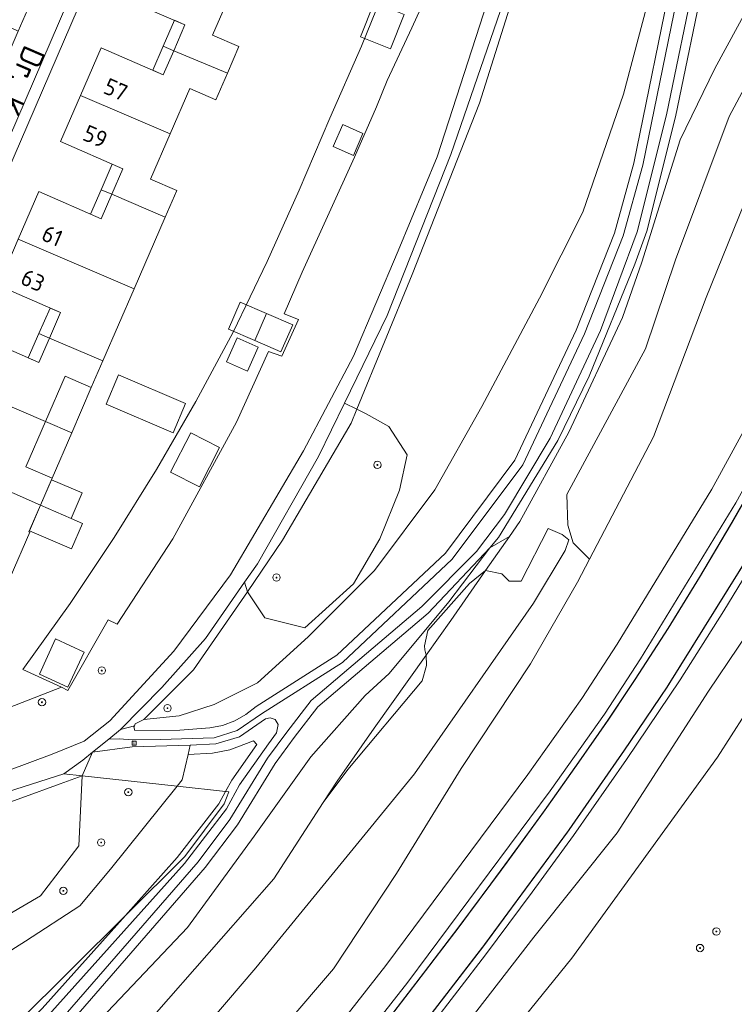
# Model space of a CAD drawing. Header units: metres. Extents: x 168032 to 180145, y 382923 to 399665.
# Tile 90 of 256: x 177718 to 177796, y 387189 to 387296. Entities that reach past the tile are written whole.
import ezdxf
from ezdxf.enums import TextEntityAlignment as Align

# ---------------------------------------------------------------- set-up
doc = ezdxf.new("R2010")
doc.units = ezdxf.units.M
doc.linetypes.add('VW-3-3_STREEP', pattern=[6, 3, -3])
doc.layers.get('0').update_dxf_attribs({"color": 8, "lineweight": 18})
for name, color, linetype, lineweight in [('B-WE-GR-BEPLANTING_CULTUUR_BOSPLANTSOEN-GV', 8, 'Continuous', 18), ('B-WE-GR-BEPLANTING_CULTUUR_HEESTERS-GV', 8, 'Continuous', 18), ('B-WE-GR-BOOM-S', 8, 'Continuous', 18), ('B-WE-OG-BEBOUWING-GV', 8, 'Continuous', 18), ('B-WE-OG-BEBOUWING-T18', 8, 'Continuous', 18), ('B-WE-OG-BEBOUWING_BASSIN-GV', 8, 'Continuous', 18), ('B-WE-OG-BEBOUWING_LUIFEL-GV', 8, 'Continuous', 18), ('B-WE-OG-BEBOUWING_SCHUUR-GV', 8, 'Continuous', 18), ('B-WE-OG-TERREIN_CULTUURSCHEIDING-GV', 8, 'Continuous', 18), ('B-WE-OG-TERREIN_ERF-GV', 8, 'Continuous', 18), ('B-WE-OG-TOPOGRAFIE-T18', 8, 'Continuous', 18), ('B-WE-OG-WEG-GV', 8, 'Continuous', 18), ('B-WE-RI-GWA_KOLK-S', 8, 'Continuous', 18), ('B-WE-VH-VERHARDING_ASFALT-GV', 8, 'Continuous', 18), ('B-WE-VH-VERHARDING_BETONSTRAATSTEEN-GV', 8, 'Continuous', 18), ('B-WE-VH-VERHARDING_FUNDERING_ZAND-GV', 8, 'Continuous', 18), ('B-WE-VH-VERHARDING_TEGEL-GV', 8, 'Continuous', 18), ('B-WE-VW-MARKERING_LANGS_STREEP_33-G', 8, 'VW-3-3_STREEP', 13), ('B-WE-VW-MARKERING_LANGS_STREEP_DOORGETROKKEN_3X015-G', 8, 'Continuous', 13), ('B-WE-VW-MARKERING_PICTOGRAM-G', 8, 'Continuous', 18)]:
    doc.layers.add(name, color=color, linetype=linetype, lineweight=lineweight)
doc.styles.add('NLCS-ISO', font='NLCS-ISO.ttf')
doc.styles.add('NLCS-ISO-M200-T18', font='NLCS-ISO.ttf', dxfattribs={"height": 0.36})

# ---------------------------------------------------------------- blocks, each defined once
blk = doc.blocks.new('SRI-KOLK-SO')
at = {"color": 0, "linetype": 'ByBlock', "lineweight": 18}
blk.add_lwpolyline([(-1.125, -1.125), (1.125, -1.125), (1.125, 1.125), (-1.125, 1.125)], close=True, dxfattribs=at)
at = {"color": 0, "linetype": 'ByBlock', "lineweight": 18, "style": 'NLCS-ISO'}
blk.add_text('k', height=1.5, dxfattribs=at).set_placement((0, 0), align=Align.MIDDLE_CENTER)
blk = doc.blocks.new('SGR-BOOM_01-SO')
at = {"linetype": 'ByBlock', "lineweight": 18}
h = blk.add_hatch(color=0, dxfattribs=at)
h.dxf.hatch_style = 1
edge = h.paths.add_edge_path()
edge.add_arc((0, 0), 0.25, 0, 360)
at = {"color": 0, "linetype": 'ByBlock', "lineweight": 18}
for radius in [2, 0.25]:
    blk.add_circle((0, 0), radius, dxfattribs=at)

msp = doc.modelspace()

# ---------------------------------------------------------------- linework, layer by layer
at = {"layer": 'B-WE-GR-BEPLANTING_CULTUUR_BOSPLANTSOEN-GV', "flags": 128}
for points in [[(177692.073, 387207.074), (177693.063, 387206.443), (177693.541, 387206.493), (177699.038, 387207.957), (177707.058, 387211.028), (177721.911, 387216.562), (177725.365, 387217.997), (177728.166, 387220.202), (177735.093, 387227.732), (177741.244, 387235.998), (177749.17, 387249.473), (177754.59, 387259.711), (177759.45, 387271.137), (177763.675, 387281.336), (177768.698, 387296.847), (177772.634, 387309.091), (177775.32, 387320.329)], [(177764.811, 387303.877), (177760.921, 387295.303), (177758.248, 387289.621), (177757.067, 387286.742), (177754.689, 387281.293), (177749.036, 387268.828), (177747.087, 387264.293), (177748.623, 387263.684), (177746.825, 387259.715), (177745.365, 387260.239), (177741.909, 387252.553), (177735, 387239.904), (177728.972, 387230.677), (177727.965, 387231.13), (177723.608, 387223.485), (177722.932, 387223.827), (177722.93, 387223.824), (177701.834, 387215.649), (177700.189, 387215.749), (177695.763, 387216.316), (177695.431, 387213.808)], [(177764.036, 387176.866), (177778.263, 387194.451), (177794.091, 387216.233), (177805.949, 387234.757), (177809.843, 387241.963), (177819.038, 387258.98), (177830.767, 387288.896), (177830.435, 387277.735), (177830.222, 387275.537), (177830.766, 387248.808), (177832.355, 387225.189), (177833.213, 387212.438), (177837.986, 387165.227)], [(177799.52, 387232.956), (177793.115, 387223.41), (177783.197, 387208.033), (177774.163, 387196.749), (177762.657, 387181.884)]]:
    msp.add_lwpolyline(points, dxfattribs=at)
for points in [[(177792.849, 387266.076), (177798.166, 387279.194), (177800.582, 387286.214), (177802.803, 387292.67), (177801.19, 387292.993), (177798.137, 387290.891), (177795.35, 387285.711), (177789.51, 387270.173), (177786.268, 387260.514), (177777.719, 387244.718), (177777.838, 387241.393), (177778.432, 387239.492), (177780.203, 387237.721), (177787.134, 387250.968)], [(177754.346, 387252.474), (177754.958, 387253.968), (177753.608, 387254.611), (177750.803, 387248.851), (177744.166, 387237.222), (177742.783, 387235.237), (177743.099, 387234.184), (177746.891, 387239.787)], [(177761.219, 387214.43), (177774.114, 387232.928), (177777.565, 387238.638), (177777.949, 387239.801), (177777.236, 387240.395), (177775.707, 387241.029), (177772.787, 387235.318), (177771.459, 387235.318), (177770.663, 387236.115), (177768.91, 387236.467), (177765.147, 387231.068), (177762.476, 387227.319), (177762.523, 387226.19), (177762.048, 387224.527), (177753.977, 387214.905), (177751.316, 387211.343), (177745.937, 387203.052), (177728.806, 387183.547), (177721.168, 387174.256), (177722.056, 387172.48), (177723.957, 387171.719), (177728.094, 387174.785), (177744.004, 387193.408)]]:
    msp.add_lwpolyline(points, close=True, dxfattribs=at)
at = {"layer": 'B-WE-GR-BEPLANTING_CULTUUR_HEESTERS-GV', "flags": 128}
for points in [[(177714.468, 387308.428), (177712.07, 387308.9), (177709.6, 387307.16), (177707.161, 387307.445), (177706.314, 387300.905), (177704.685, 387287.93), (177711.497, 387284.923), (177716.185, 387295.877), (177716.486, 387295.769), (177718.227, 387294.97), (177719.726, 387298.455)], [(177760.25, 387305.22), (177755.47, 387293.32), (177752.03, 387285.53), (177748.71, 387277.71), (177745.22, 387269.97), (177741.55, 387262.32), (177737.48, 387254.81), (177733.23, 387247.44), (177728.64, 387240.07), (177723.84, 387232.92), (177718.72, 387225.76), (177722.932, 387223.827), (177723.608, 387223.485), (177727.965, 387231.13), (177728.972, 387230.677), (177735, 387239.904), (177741.909, 387252.553), (177745.365, 387260.239), (177746.825, 387259.715), (177748.623, 387263.684), (177747.087, 387264.293), (177749.036, 387268.828), (177754.689, 387281.293), (177757.067, 387286.742), (177758.248, 387289.621), (177760.921, 387295.303), (177764.811, 387303.877)], [(177705.526, 387187.893), (177708.702, 387189.799), (177719.022, 387196.311), (177724.897, 387200.123), (177728.232, 387204.094), (177735.461, 387213.096), (177725.174, 387214.214), (177724.779, 387206.64), (177720.64, 387201.226), (177715.706, 387198.359), (177711.885, 387198.2), (177710.921, 387198.352), (177708.861, 387198.678), (177706.632, 387198.2), (177706.047, 387197.197), (177705.518, 387196.289), (177704.245, 387192.786), (177704.245, 387190.875), (177701.38, 387187.213)]]:
    msp.add_lwpolyline(points, dxfattribs=at)
for points in [[(177754.958, 387253.968), (177754.346, 387252.474), (177746.891, 387239.787), (177743.099, 387234.184), (177744.976, 387231.341), (177749.313, 387230.283), (177754.602, 387235.046), (177757.458, 387239.915), (177759.573, 387245.207), (177760.42, 387249.017), (177758.41, 387252.086), (177755.977, 387253.462)], [(177740.054, 387249.833), (177737.874, 387245.557), (177734.755, 387247.147), (177736.936, 387251.423)], [(177736.643, 387216.548), (177736.874, 387217.564), (177730.586, 387217.361), (177726.268, 387216.778), (177725.174, 387214.214), (177735.461, 387213.096), (177736.012, 387213.783)]]:
    msp.add_lwpolyline(points, close=True, dxfattribs=at)
at = {"layer": 'B-WE-OG-BEBOUWING-GV', "flags": 128}
for points in [[(177741.44, 387299.43), (177731.709, 387303.555), (177729.541, 387298.583), (177736.312, 387295.631), (177735.088, 387292.824), (177740.91, 387290.41), (177742.16, 387293.3), (177739.31, 387294.53)], [(177740.91, 387290.41), (177735.088, 387292.824), (177733.956, 387290.227), (177727.235, 387293.157), (177724.969, 387287.961), (177734.69, 387283.83), (177736.82, 387288.75), (177739.66, 387287.52)], [(177734.69, 387283.83), (177724.969, 387287.961), (177722.8, 387282.985), (177729.566, 387280.035), (177728.36, 387277.27), (177734.15, 387274.79), (177735.41, 387277.68), (177732.56, 387278.92)], [(177734.15, 387274.79), (177728.36, 387277.27), (177727.206, 387274.623), (177720.469, 387277.561), (177718.213, 387272.386), (177730.792, 387267.022)], [(177730.792, 387267.022), (177718.213, 387272.386), (177716.037, 387267.394), (177722.818, 387264.438), (177721.612, 387261.672), (177727.4, 387259.21)], [(177727.4, 387259.21), (177721.612, 387261.672), (177720.459, 387259.027), (177713.758, 387261.948), (177711.506, 387256.782), (177721.18, 387252.64), (177723.3, 387257.54), (177726.15, 387256.31)], [(177721.18, 387252.64), (177711.506, 387256.782), (177709.328, 387251.786), (177716.082, 387248.865), (177714.886, 387246.09), (177720.65, 387243.58), (177721.91, 387246.51), (177719.06, 387247.74)], [(177740.054, 387249.833), (177736.936, 387251.423), (177734.755, 387247.147), (177737.874, 387245.557)], [(177720.65, 387243.58), (177714.886, 387246.09), (177713.747, 387243.448), (177706.992, 387246.361), (177704.774, 387241.217), (177714.451, 387236.989), (177717.36, 387235.73), (177719.482, 387240.63), (177719.39, 387240.67)]]:
    msp.add_lwpolyline(points, close=True, dxfattribs=at)
at = {"layer": 'B-WE-OG-BEBOUWING_BASSIN-GV', "flags": 128}
msp.add_lwpolyline([(177729.093, 387257.685), (177727.747, 387254.52), (177735.015, 387251.424), (177736.364, 387254.592)], close=True, dxfattribs=at)
at = {"layer": 'B-WE-OG-BEBOUWING_LUIFEL-GV', "flags": 128}
for points in [[(177760.087, 387296.752), (177756.839, 387298.057), (177755.348, 387294.345), (177758.596, 387293.04)], [(177733.942, 387293.323), (177735.088, 387292.824), (177736.312, 387295.631), (177735.166, 387296.131)], [(177735.088, 387292.824), (177733.942, 387293.323), (177732.81, 387290.727), (177733.956, 387290.227)], [(177727.214, 387277.77), (177728.36, 387277.27), (177729.566, 387280.035), (177728.42, 387280.535)], [(177728.36, 387277.27), (177727.214, 387277.77), (177726.06, 387275.123), (177727.206, 387274.623)], [(177720.466, 387262.171), (177721.612, 387261.672), (177722.818, 387264.438), (177721.672, 387264.938)], [(177745.15, 387264.344), (177742.305, 387265.576), (177741.033, 387262.64), (177743.877, 387261.408)], [(177721.612, 387261.672), (177720.466, 387262.171), (177719.313, 387259.526), (177720.459, 387259.027)], [(177726.15, 387256.31), (177723.3, 387257.54), (177721.18, 387252.64), (177724.034, 387251.418)], [(177724.034, 387251.418), (177721.18, 387252.64), (177719.06, 387247.74), (177721.91, 387246.51)], [(177725.166, 387244.889), (177721.83, 387246.324), (177720.65, 387243.58), (177723.967, 387242.136)], [(177725.203, 387241.597), (177723.967, 387242.136), (177720.65, 387243.58), (177719.441, 387240.788), (177723.992, 387238.818)], [(177725.371, 387227.645), (177722.281, 387229.063), (177720.529, 387225.246), (177723.619, 387223.828)]]:
    msp.add_lwpolyline(points, close=True, dxfattribs=at)
at = {"layer": 'B-WE-OG-BEBOUWING_SCHUUR-GV', "flags": 128}
for points in [[(177755.62, 387283.856), (177753.422, 387284.819), (177752.379, 387282.438), (177754.577, 387281.475)], [(177747.994, 387263.111), (177745.15, 387264.344), (177743.877, 387261.408), (177746.722, 387260.175)], [(177744.244, 387260.689), (177741.957, 387261.699), (177740.815, 387259.116), (177743.102, 387258.105)]]:
    msp.add_lwpolyline(points, close=True, dxfattribs=at)
at = {"layer": 'B-WE-OG-TERREIN_CULTUURSCHEIDING-GV', "flags": 128}
for points in [[(177797.304, 387326.683), (177795.67, 387324.389), (177795.676, 387320.814), (177794.453, 387316.69), (177793.229, 387312.116), (177793.1, 387306.51), (177792.628, 387304.744), (177791.749, 387301.457), (177788.53, 387285.874), (177785.374, 387273.183), (177781.38, 387262.508), (177775.915, 387250.832), (177770.975, 387242.573), (177767.946, 387238.533), (177762.011, 387232.599), (177749.998, 387222.396), (177747.354, 387218.974), (177745.265, 387216.132), (177741.184, 387209.48), (177737.725, 387204.908), (177722.113, 387186.941)], [(177722.845, 387186.259), (177738.502, 387204.278), (177742.011, 387208.916), (177746.096, 387215.573), (177748.153, 387218.372), (177750.725, 387221.702), (177762.689, 387231.863), (177769.376, 387238.958), (177770.334, 387240.051), (177776.741, 387250.572), (177780.143, 387257.562), (177785.122, 387269.706), (177786.426, 387273.271), (177789.505, 387285.652), (177792.723, 387301.227), (177794.028, 387305.122), (177793.639, 387305.42), (177794.385, 387313.792), (177796.235, 387320.804)], [(177797.948, 387309.968), (177794.028, 387305.122), (177792.723, 387301.227), (177789.505, 387285.652), (177786.426, 387273.271), (177785.122, 387269.706), (177780.143, 387257.562), (177776.741, 387250.572), (177770.334, 387240.051), (177769.376, 387238.958), (177771.498, 387240.18), (177772.62, 387241.79), (177777.937, 387251.477), (177783.782, 387263.905), (177785.87, 387269.912), (177790.008, 387283.158), (177793.79, 387290.913), (177800.036, 387302.437)], [(177773.448, 387303.675), (177768.24, 387287.153), (177760.938, 387268.571), (177754.958, 387253.968), (177755.977, 387253.462), (177758.41, 387252.086), (177760.42, 387249.017), (177759.573, 387245.207), (177757.458, 387239.915), (177754.602, 387235.046), (177749.313, 387230.283), (177744.976, 387231.341), (177743.099, 387234.184), (177737.241, 387225.71), (177733.658, 387222.128), (177731.831, 387220.348), (177735.689, 387220.739), (177739.482, 387221.957), (177744.194, 387224.299), (177749.69, 387229.295), (177756.873, 387236.501), (177763.418, 387245.218), (177768.511, 387254.262), (177774.763, 387266.018), (177779.456, 387275.332), (177783.869, 387288.128), (177787.544, 387301.918)], [(177800.036, 387302.437), (177793.79, 387290.913), (177790.008, 387283.158), (177785.87, 387269.912), (177783.782, 387263.905), (177777.937, 387251.477), (177772.62, 387241.79), (177771.498, 387240.18), (177768.91, 387236.467), (177770.663, 387236.115), (177771.459, 387235.318), (177772.787, 387235.318), (177775.707, 387241.029), (177777.236, 387240.395), (177777.949, 387239.801), (177777.565, 387238.638), (177774.114, 387232.928), (177761.219, 387214.43), (177744.004, 387193.408), (177728.094, 387174.785)], [(177789.295, 387301.704), (177784.986, 387280.655), (177782.884, 387273.072), (177778.738, 387262.54), (177772.107, 387248.454), (177764.557, 387238.371), (177752.772, 387227.321), (177744.039, 387221.747), (177742.926, 387220.862), (177741.705, 387220.173), (177740.392, 387219.692), (177738.991, 387219.428), (177735.746, 387219.185), (177730.861, 387219.126), (177730.768, 387219.53), (177730.825, 387219.653), (177729.318, 387219.256), (177728.038, 387218.216), (177729.164, 387218.242), (177730.616, 387218.124), (177733.66, 387218.163), (177737.079, 387218.283), (177739.489, 387218.355), (177741.954, 387219.147), (177744.622, 387220.933), (177753.388, 387226.528), (177765.305, 387237.701), (177772.968, 387247.936), (177779.657, 387262.143), (177783.834, 387272.754), (177785.959, 387280.421), (177790.268, 387301.469)], [(177787.544, 387301.918), (177783.869, 387288.128), (177779.456, 387275.332), (177774.763, 387266.018), (177768.511, 387254.262), (177763.418, 387245.218), (177756.873, 387236.501), (177749.69, 387229.295), (177744.194, 387224.299), (177739.482, 387221.957), (177735.689, 387220.739), (177731.831, 387220.348), (177730.915, 387219.846), (177730.825, 387219.653), (177730.768, 387219.53), (177730.861, 387219.126), (177735.746, 387219.185), (177738.991, 387219.428), (177740.392, 387219.692), (177741.705, 387220.173), (177742.926, 387220.862), (177744.039, 387221.747), (177752.772, 387227.321), (177764.557, 387238.371), (177772.107, 387248.454), (177778.738, 387262.54), (177782.884, 387273.072), (177784.986, 387280.655), (177789.295, 387301.704)], [(177742.096, 387181.22), (177752.409, 387193.318), (177759.245, 387203.643), (177766.281, 387215.023), (177773.804, 387226.366), (177778.886, 387235.204), (177780.203, 387237.721), (177778.432, 387239.492), (177777.838, 387241.393), (177777.719, 387244.718), (177786.268, 387260.514), (177789.51, 387270.173), (177795.35, 387285.711), (177798.137, 387290.891)], [(177751.316, 387211.343), (177752.822, 387213.664), (177756.823, 387219.38), (177762.476, 387227.319), (177762.334, 387227.894), (177762.286, 387228.328), (177762.642, 387229.99), (177767.167, 387235.083), (177768.91, 387236.467), (177771.498, 387240.18), (177769.376, 387238.958), (177764.941, 387233.081), (177758.456, 387225.328), (177755.868, 387222.931), (177749.953, 387216.285), (177743.818, 387207.686), (177736.595, 387197.799), (177723.232, 387183.741)], [(177723.232, 387183.741), (177736.595, 387197.799), (177743.818, 387207.686), (177749.953, 387216.285), (177755.868, 387222.931), (177758.456, 387225.328), (177764.941, 387233.081), (177769.376, 387238.958), (177762.689, 387231.863), (177750.725, 387221.702), (177748.153, 387218.372), (177746.096, 387215.573), (177742.011, 387208.916), (177738.502, 387204.278), (177722.845, 387186.259)], [(177721.557, 387188.301), (177736.243, 387204.726), (177740.813, 387210.639), (177742.233, 387213.235), (177745.38, 387217.711), (177746.232, 387218.868), (177746.417, 387219.795), (177746.108, 387220.32), (177745.553, 387220.505), (177745.039, 387220.403), (177742.242, 387218.459), (177739.663, 387217.693), (177736.874, 387217.564), (177736.643, 387216.548), (177739.301, 387216.698), (177741.193, 387217.055), (177743.758, 387218.017), (177744.092, 387217.618), (177741.383, 387213.764), (177740.705, 387212.526), (177741.085, 387212.485), (177740.563, 387211.194), (177736.297, 387205.495), (177729.861, 387199.089), (177720.827, 387188.985)], [(177728.806, 387183.547), (177745.937, 387203.052), (177751.316, 387211.343)]]:
    msp.add_lwpolyline(points, dxfattribs=at)
for points in [[(177777.901, 387320.626), (177777.084, 387321.775), (177775.96, 387315.575), (177771.631, 387300.357), (177765.134, 387281.567), (177758.236, 387264.113), (177753.608, 387254.611), (177754.958, 387253.968), (177760.938, 387268.571), (177768.24, 387287.153), (177773.448, 387303.675)], [(177768.91, 387236.467), (177767.167, 387235.083), (177762.642, 387229.99), (177762.286, 387228.328), (177762.334, 387227.894), (177762.476, 387227.319), (177765.147, 387231.068)], [(177743.099, 387234.184), (177742.783, 387235.237), (177738.521, 387229.117), (177733.816, 387223.812), (177729.318, 387219.256), (177730.825, 387219.653), (177730.915, 387219.846), (177731.831, 387220.348), (177733.658, 387222.128), (177737.241, 387225.71)], [(177762.476, 387227.319), (177756.823, 387219.38), (177752.822, 387213.664), (177751.316, 387211.343), (177753.977, 387214.905), (177762.048, 387224.527), (177762.523, 387226.19)], [(177736.643, 387216.548), (177736.012, 387213.783), (177735.461, 387213.096), (177740.705, 387212.526), (177741.383, 387213.764), (177744.092, 387217.618), (177743.758, 387218.017), (177741.193, 387217.055), (177739.301, 387216.698)], [(177726.268, 387216.778), (177725.223, 387215.928), (177723.187, 387214.43), (177725.174, 387214.214)], [(177725.174, 387214.214), (177723.187, 387214.43), (177705.473, 387208.815), (177695.22, 387205.332), (177694.913, 387205.265), (177695.911, 387204.631), (177697.135, 387201.192), (177697.719, 387196.795), (177697.854, 387192.795), (177696.789, 387186.627), (177697.8, 387186.611), (177698.856, 387192.725), (177698.831, 387193.454), (177698.716, 387196.877), (177698.111, 387201.427), (177697.168, 387204.079), (177706.455, 387208.033), (177712.357, 387209.601), (177718.618, 387211.841), (177722.781, 387213.346)], [(177725.174, 387214.214), (177722.781, 387213.346), (177718.618, 387211.841), (177712.357, 387209.601), (177706.455, 387208.033), (177697.168, 387204.079), (177698.111, 387201.427), (177698.716, 387196.877), (177698.831, 387193.454), (177698.856, 387192.725), (177697.8, 387186.611), (177700.265, 387186.576), (177701.38, 387187.213), (177704.245, 387190.875), (177704.245, 387192.786), (177705.518, 387196.289), (177706.047, 387197.197), (177706.632, 387198.2), (177708.861, 387198.678), (177710.921, 387198.352), (177711.885, 387198.2), (177715.706, 387198.359), (177720.64, 387201.226), (177724.779, 387206.64)], [(177729.861, 387199.089), (177731.007, 387200.37), (177735.474, 387205.366), (177739.974, 387211.188), (177740.705, 387212.526), (177735.461, 387213.096), (177728.232, 387204.094), (177724.897, 387200.123), (177719.022, 387196.311), (177708.702, 387189.799), (177705.526, 387187.893), (177703.303, 387184.875), (177702.191, 387181.539), (177703.621, 387178.203), (177705.782, 387173.895), (177708.334, 387177.934), (177718.122, 387187.403)], [(177740.705, 387212.526), (177739.974, 387211.188), (177735.474, 387205.366), (177731.007, 387200.37), (177729.861, 387199.089), (177736.297, 387205.495), (177740.563, 387211.194), (177741.085, 387212.485)], [(177729.861, 387199.089), (177718.122, 387187.403), (177708.334, 387177.934), (177705.782, 387173.895), (177705.872, 387173.716), (177710.726, 387178.696), (177720.827, 387188.985)]]:
    msp.add_lwpolyline(points, close=True, dxfattribs=at)
at = {"layer": 'B-WE-OG-TERREIN_ERF-GV', "flags": 128}
for points in [[(177730.97, 387312.02), (177700.587, 387241.624), (177698.455, 387236.685), (177697.971, 387233.025), (177695.763, 387216.316), (177700.189, 387215.749), (177701.834, 387215.649), (177722.93, 387223.824), (177722.932, 387223.827), (177718.72, 387225.76), (177723.84, 387232.92), (177728.64, 387240.07), (177733.23, 387247.44), (177737.48, 387254.81), (177741.55, 387262.32), (177745.22, 387269.97), (177748.71, 387277.71), (177752.03, 387285.53), (177755.47, 387293.32), (177760.25, 387305.22)], [(177741.44, 387299.43), (177739.31, 387294.53), (177742.16, 387293.3), (177740.91, 387290.41), (177739.66, 387287.52), (177736.82, 387288.75), (177734.69, 387283.83), (177732.56, 387278.92), (177735.41, 387277.68), (177734.15, 387274.79), (177730.792, 387267.022), (177727.4, 387259.21), (177726.15, 387256.31), (177723.3, 387257.54), (177721.18, 387252.64), (177719.06, 387247.74), (177721.91, 387246.51), (177720.65, 387243.58), (177719.39, 387240.67), (177719.482, 387240.63), (177717.36, 387235.73)], [(177718.213, 387272.386), (177720.469, 387277.561), (177727.206, 387274.623), (177728.36, 387277.27), (177729.566, 387280.035), (177722.8, 387282.985), (177724.969, 387287.961), (177727.235, 387293.157), (177733.956, 387290.227), (177735.088, 387292.824), (177736.312, 387295.631), (177729.541, 387298.583)], [(177713.758, 387261.948), (177720.459, 387259.027), (177721.612, 387261.672), (177722.818, 387264.438), (177716.037, 387267.394)]]:
    msp.add_lwpolyline(points, dxfattribs=at)
msp.add_lwpolyline([(177729.093, 387257.685), (177736.364, 387254.592), (177735.015, 387251.424), (177727.747, 387254.52)], close=True, dxfattribs=at)
at = {"layer": 'B-WE-OG-WEG-GV', "flags": 128}
for points in [[(177837.986, 387165.227), (177833.213, 387212.438), (177832.355, 387225.189), (177830.766, 387248.808), (177830.222, 387275.537), (177830.435, 387277.735), (177830.767, 387288.896), (177819.038, 387258.98), (177809.843, 387241.963), (177805.949, 387234.757), (177794.091, 387216.233), (177778.263, 387194.451), (177764.036, 387176.866)], [(177798.166, 387279.194), (177792.849, 387266.076), (177787.134, 387250.968), (177780.203, 387237.721), (177778.886, 387235.204), (177773.804, 387226.366), (177766.281, 387215.023), (177759.245, 387203.643), (177752.409, 387193.318), (177742.096, 387181.22)], [(177749.318, 387182.474), (177758.11, 387193.677), (177773.506, 387214.379), (177779.34, 387222.592), (177783.188, 387228.501), (177793.465, 387245.304), (177795.768, 387249.532), (177799.417, 387256.231)], [(177799.417, 387256.231), (177795.768, 387249.532), (177793.465, 387245.304), (177783.188, 387228.501), (177779.34, 387222.592), (177773.506, 387214.379), (177758.11, 387193.677), (177749.318, 387182.474)], [(177751.676, 387180.619), (177760.494, 387191.856), (177775.933, 387212.615), (177781.821, 387220.904), (177785.725, 387226.9), (177796.063, 387243.803)], [(177799.199, 387239.398), (177794.766, 387232.112), (177790.018, 387224.635), (177784.22, 387216.001), (177778.466, 387207.755), (177773.956, 387201.609), (177768.897, 387194.802), (177762.918, 387187.016)], [(177762.657, 387181.884), (177774.163, 387196.749), (177783.197, 387208.033), (177793.115, 387223.41), (177799.52, 387232.956)]]:
    msp.add_lwpolyline(points, dxfattribs=at)
at = {"layer": 'B-WE-VH-VERHARDING_ASFALT-GV', "flags": 128}
msp.add_lwpolyline([(177762.918, 387187.016), (177768.897, 387194.802), (177773.956, 387201.609), (177778.466, 387207.755), (177784.22, 387216.001), (177790.018, 387224.635), (177794.766, 387232.112), (177799.199, 387239.398), (177802.686, 387245.744), (177804.56, 387249.156), (177807.615, 387255.041), (177807.876, 387255.569), (177807.174, 387255.905), (177804.157, 387257.346), (177803.498, 387257.66), (177802.074, 387254.837), (177798.402, 387248.097), (177796.063, 387243.803), (177785.725, 387226.9), (177781.821, 387220.904), (177775.933, 387212.615), (177760.494, 387191.856), (177751.676, 387180.619)], dxfattribs=at)
at = {"layer": 'B-WE-VH-VERHARDING_BETONSTRAATSTEEN-GV', "flags": 128}
for points in [[(177700.791, 387255.375), (177695.846, 387243.902), (177699.485, 387242.309), (177729.714, 387312.327), (177720.78, 387312.725), (177712.49, 387313.77), (177708.783, 387314.126), (177696.902, 387315.615), (177693.22, 387316.17), (177681.93, 387317.56), (177672.75, 387318.73), (177661.181, 387320.186), (177657.813, 387320.606), (177645.907, 387322.089), (177642.457, 387322.519), (177630.63, 387323.91), (177625.12, 387324.874), (177624.56, 387320.36), (177625.195, 387320.265)], [(177719.726, 387298.455), (177718.227, 387294.97), (177713.52, 387284.03), (177712.93, 387282.64), (177708.18, 387271.58), (177707.54, 387270.22), (177702.758, 387259.152), (177701.437, 387256.095)]]:
    msp.add_lwpolyline(points, dxfattribs=at)
at = {"layer": 'B-WE-VH-VERHARDING_FUNDERING_ZAND-GV', "flags": 128}
for points in [[(177690.833, 387145.186), (177698.195, 387155.855), (177707.86, 387172.324), (177711.689, 387176.52), (177722.113, 387186.941), (177737.725, 387204.908), (177741.184, 387209.48), (177745.265, 387216.132), (177747.354, 387218.974), (177749.998, 387222.396), (177762.011, 387232.599), (177767.946, 387238.533), (177770.975, 387242.573), (177775.915, 387250.832), (177781.38, 387262.508), (177785.374, 387273.183), (177788.53, 387285.874), (177791.749, 387301.457), (177792.628, 387304.744), (177793.1, 387306.51), (177793.229, 387312.116), (177794.453, 387316.69), (177795.676, 387320.814), (177795.67, 387324.389)], [(177790.268, 387301.469), (177785.959, 387280.421), (177783.834, 387272.754), (177779.657, 387262.143), (177772.968, 387247.936), (177765.305, 387237.701), (177753.388, 387226.528), (177744.622, 387220.933), (177741.954, 387219.147), (177739.489, 387218.355), (177737.079, 387218.283), (177733.66, 387218.163), (177730.616, 387218.124), (177729.164, 387218.242), (177728.038, 387218.216), (177726.268, 387216.778), (177730.586, 387217.361), (177736.874, 387217.564), (177739.663, 387217.693), (177742.242, 387218.459), (177745.039, 387220.403), (177745.553, 387220.505), (177746.108, 387220.32), (177746.417, 387219.795), (177746.232, 387218.868), (177745.38, 387217.711), (177742.233, 387213.235), (177740.813, 387210.639), (177736.243, 387204.726), (177721.557, 387188.301)], [(177705.473, 387208.815), (177723.187, 387214.43), (177725.223, 387215.928), (177726.268, 387216.778), (177728.038, 387218.216), (177729.318, 387219.256), (177733.816, 387223.812), (177738.521, 387229.117), (177742.783, 387235.237), (177744.166, 387237.222), (177750.803, 387248.851), (177753.608, 387254.611), (177758.236, 387264.113), (177765.134, 387281.567), (177771.631, 387300.357)], [(177768.698, 387296.847), (177763.675, 387281.336), (177759.45, 387271.137), (177754.59, 387259.711), (177749.17, 387249.473), (177741.244, 387235.998), (177735.093, 387227.732), (177728.166, 387220.202), (177725.365, 387217.997), (177721.911, 387216.562), (177707.058, 387211.028)]]:
    msp.add_lwpolyline(points, dxfattribs=at)
at = {"layer": 'B-WE-VH-VERHARDING_TEGEL-GV', "flags": 128}
msp.add_lwpolyline([(177730.97, 387312.02), (177729.714, 387312.327), (177699.485, 387242.309), (177700.587, 387241.624)], close=True, dxfattribs=at)
at = {"layer": 'B-WE-VW-MARKERING_LANGS_STREEP_33-G', "const_width": 0.15, "flags": 128}
msp.add_lwpolyline([(177777.504, 387717.675), (177780.859, 387706.123), (177784.128, 387694.569), (177787.014, 387684.206), (177787.971, 387680.615), (177788.192, 387679.783), (177789.431, 387673.962), (177790.633, 387668.089), (177792.363, 387659.509), (177795.93, 387641.796), (177798.324, 387630.122), (177800.745, 387618.286), (177802.663, 387609.459), (177804.784, 387600.646), (177810.199, 387577.397), (177812.8, 387565.748), (177816.13, 387550.992), (177816.495, 387549.305), (177818.649, 387539.358), (177823.604, 387515.798), (177825.049, 387508.475), (177825.911, 387503.499), (177827.084, 387496.672), (177828.187, 387489.452), (177829.005, 387483.747), (177829.648, 387479.254), (177831.05, 387466.843), (177831.852, 387459.75), (177832.348, 387454.719), (177832.742, 387450.723), (177833.556, 387441.485), (177833.984, 387436.232), (177834.381, 387431.396), (177834.753, 387425.344), (177835.189, 387417.462), (177835.616, 387408.145), (177835.829, 387401.25), (177835.937, 387395.205), (177835.887, 387389.006), (177835.554, 387376.624), (177834.953, 387367.256), (177834.24, 387358.395), (177833.389, 387351.795), (177832.859, 387347.692), (177830.706, 387334.816), (177828.08, 387322.95), (177825.701, 387313.227), (177824.118, 387307.85), (177821.336, 387299.035), (177819.48, 387293.607), (177816.141, 387284.512), (177813.479, 387277.621), (177810.444, 387270.435), (177807.269, 387263.468), (177804.157, 387257.346), (177802.875, 387254.826), (177799.084, 387247.723), (177798.918, 387247.411), (177795.529, 387241.492), (177792.123, 387235.748), (177788.71, 387230.194), (177785.109, 387224.634), (177782.193, 387220.249), (177778.85, 387215.466), (177775.337, 387210.49), (177771.023, 387204.559), (177766.034, 387197.862), (177762.151, 387192.774), (177759.121, 387188.825), (177755.362, 387184.023), (177751.219, 387178.825), (177748.175, 387174.924), (177747.269, 387173.763), (177740.148, 387164.832), (177729.733, 387151.787), (177721.57, 387141.326), (177714.727, 387131.983), (177706.292, 387119.91), (177702.24, 387113.729), (177699.274, 387109.171), (177695.753, 387103.453), (177693.43, 387099.465), (177691.785, 387096.346), (177689.708, 387092.214), (177687.925, 387088.022), (177685.312, 387080.996), (177682.253, 387071.069), (177679.88, 387062.327), (177678.47, 387056.26), (177677.184, 387049.759), (177675.648, 387040.573), (177673.846, 387028.802), (177672.797, 387020.924), (177670.912, 387006.922), (177668.949, 386991.914), (177668.864, 386991.351), (177668.136, 386986.148)], dxfattribs=at)
at = {"layer": 'B-WE-VW-MARKERING_LANGS_STREEP_DOORGETROKKEN_3X015-G', "const_width": 0.15, "flags": 128}
msp.add_lwpolyline([(177758.023, 387181.926), (177768.719, 387195.812), (177777.851, 387208.199), (177783.992, 387217.032), (177788.574, 387223.797), (177797.62, 387238.313)], dxfattribs=at)
at = {"layer": 'B-WE-VW-MARKERING_PICTOGRAM-G', "flags": 128}
for points in [[(177759.121, 387188.825), (177762.151, 387192.774), (177766.034, 387197.862), (177771.023, 387204.559), (177775.337, 387210.49), (177778.85, 387215.466), (177782.193, 387220.249), (177785.109, 387224.634), (177788.71, 387230.194), (177792.123, 387235.748), (177795.529, 387241.492), (177798.918, 387247.411)], [(177797.62, 387238.313), (177788.574, 387223.797), (177783.992, 387217.032), (177777.851, 387208.199), (177768.719, 387195.812), (177758.023, 387181.926)]]:
    msp.add_lwpolyline(points, dxfattribs=at)

# ---------------------------------------------------------------- block references
at = {"layer": 'B-WE-GR-BOOM-S', "xscale": 0.2, "yscale": 0.2, "zscale": 0.2}
for p in [(177757.183, 387247.932), (177746.238, 387235.72), (177727.286, 387225.638), (177720.8, 387222.201), (177734.417, 387221.557), (177730.164, 387212.45), (177727.222, 387206.995), (177723.12, 387201.755), (177793.954, 387197.348), (177792.179, 387195.554)]:
    msp.add_blockref('SGR-BOOM_01-SO', p, dxfattribs=at)
at = {"layer": 'B-WE-RI-GWA_KOLK-S', "xscale": 0.2, "yscale": 0.2, "zscale": 0.2}
msp.add_blockref('SRI-KOLK-SO', (177730.802, 387217.767), dxfattribs=at)

# ---------------------------------------------------------------- texts
at = {"layer": 'B-WE-OG-BEBOUWING-T18', "style": 'NLCS-ISO-M200-T18'}
for s, p in [('57', (177728.804, 387288.624)), ('59', (177726.587, 387283.538)), ('61', (177721.921, 387272.761)), ('63', (177719.817, 387267.934))]:
    msp.add_text(s, height=1.8, rotation=336.5, dxfattribs=at).set_placement(p, align=Align.MIDDLE)
at = {"layer": 'B-WE-OG-TOPOGRAFIE-T18', "style": 'NLCS-ISO-M200-T18'}
msp.add_text('Dr. Knippenberghof', height=2.5, rotation=246.6, dxfattribs=at).set_placement((177714.037, 387280.015), align=Align.MIDDLE)

doc.saveas('drawing.dxf')
